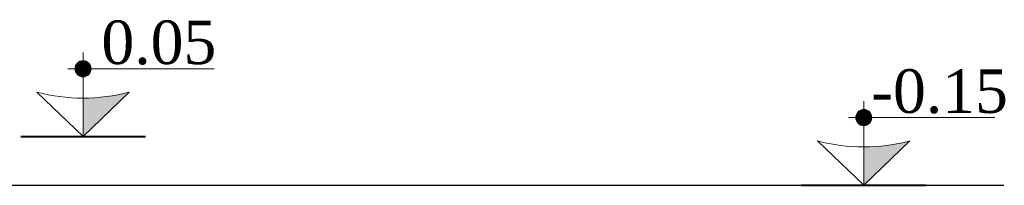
# Model space of a CAD drawing. Header units: feet. Extents: x 1874736 to 1903466, y 4612121 to 4660828.
# Tile 12 of 16: x 1893110 to 1897153, y 4650758 to 4651437. Entities that reach past the tile are written whole.
import ezdxf

# ---------------------------------------------------------------- set-up
doc = ezdxf.new("R2010")
doc.units = ezdxf.units.FT
doc.header["$MEASUREMENT"] = 0
doc.styles.get("Standard").update_dxf_attribs({"font": 'times.ttf'})

msp = doc.modelspace()

# ---------------------------------------------------------------- hatches: boundary and pattern name
for points in [[(1893369.9, 4651269, 0.414214), (1893336.8, 4651235.8), (1893369.9, 4651235.8)], [(1893369.9, 4651235.8), (1893336.8, 4651235.8, 0.414214), (1893369.9, 4651202.7)], [(1893369.9, 4651269), (1893369.9, 4651235.8), (1893403, 4651235.8, 0.414214)], [(1893403, 4651235.8), (1893369.9, 4651235.8), (1893369.9, 4651202.7, 0.414214)], [(1893559.6, 4651139.8, -0.063683), (1893369.9, 4651115.5), (1893369.9, 4650958.4)], [(1896575.9, 4651069, 0.414214), (1896542.8, 4651035.8), (1896575.9, 4651035.8)], [(1896575.9, 4651069), (1896575.9, 4651035.8), (1896609, 4651035.8, 0.414214)], [(1896575.9, 4651035.8), (1896542.8, 4651035.8, 0.414214), (1896575.9, 4651002.7)], [(1896609, 4651035.8), (1896575.9, 4651035.8), (1896575.9, 4651002.7, 0.414214)], [(1896765.6, 4650939.8, -0.063683), (1896575.9, 4650915.5), (1896575.9, 4650758.4)]]:
    msp.add_hatch(color=1).paths.add_polyline_path(points)

# ---------------------------------------------------------------- linework, layer by layer
at = {"lineweight": 9, "elevation": -26089.3}
for points in [[(1893369.9, 4650958.4), (1893369.9, 4651303)], [(1893306.9, 4651235.8), (1893907.8, 4651235.8)], [(1896575.9, 4650758.4), (1896575.9, 4651103)], [(1896512.8, 4651035.8), (1897113.7, 4651035.8)]]:
    msp.add_lwpolyline(points, dxfattribs=at)
for points in [[(1893559.6, 4651139.8), (1893369.9, 4650958.4), (1893180.2, 4651139.8, 0.127885)], [(1896765.6, 4650939.8), (1896575.9, 4650758.4), (1896386.1, 4650939.8, 0.127885)]]:
    msp.add_lwpolyline(points, format="xyb", close=True, dxfattribs=at)
at = {"lineweight": 40, "elevation": -26089.3}
for points in [[(1893113.7, 4650958.4), (1893626.1, 4650958.4)], [(1896319.7, 4650758.4), (1896832, 4650758.4)]]:
    msp.add_lwpolyline(points, dxfattribs=at)
at = {"color": 0, "linetype": 'Continuous', "lineweight": 30, "elevation": -26089.3}
msp.add_lwpolyline([(1888236.3, 4650758.4), (1897151.7, 4650758.4)], dxfattribs=at)
at = {"lineweight": 9}
for centre in [(1893369.9, 4651235.8, -26089.3), (1896575.9, 4651035.8, -26089.3)]:
    msp.add_circle(centre, 33.1, dxfattribs=at)

# ---------------------------------------------------------------- texts
at = {"lineweight": 9, "char_height": 178.498, "width": 401.685, "attachment_point": 2}
for s, insert in [('{\\fTimes New Roman|b0|i0|c0|p18;0.05}', (1893681.2, 4651433.5, -26089.3)), ('{\\fTimes New Roman|b0|i0|c0|p18;-0.15}', (1896887.1, 4651233.5, -26089.3))]:
    msp.add_mtext(s, dxfattribs=dict(at, insert=insert))

doc.saveas('drawing.dxf')
